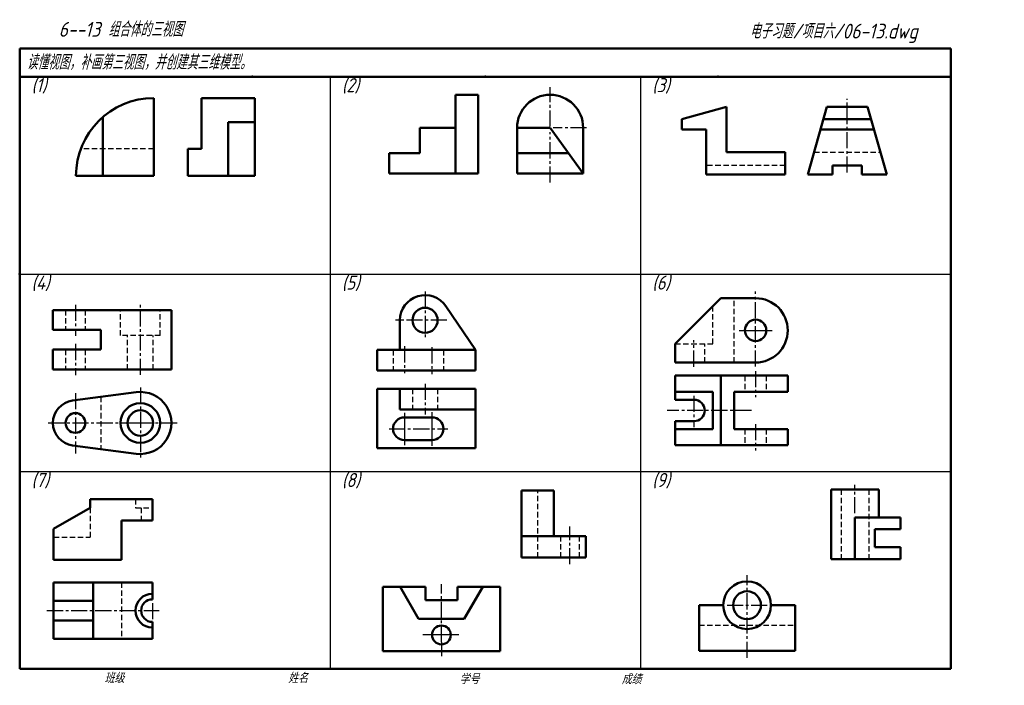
# Model space of a CAD drawing. Header units: millimetres. Extents: x 79 to 428, y 66 to 302.
import ezdxf

# ---------------------------------------------------------------- set-up
doc = ezdxf.new("R2010")
doc.units = ezdxf.units.MM
doc.header["$LTSCALE"] = 0.6
doc.linetypes.add('CENTER2', pattern=[28.575, 19.05, -3.175, 3.175, -3.175])
doc.linetypes.add('DASHED2', pattern=[9.525, 6.35, -3.175])
for name, color, linetype, lineweight in [('文字层', 227, 'Continuous', 20), ('点画线层', 3, 'CENTER2', 25), ('粗实线层', 7, 'Continuous', 50), ('虚线层', 2, 'DASHED2', 25)]:
    doc.layers.add(name, color=color, linetype=linetype, lineweight=lineweight)
doc.layers.add('细实线层', color=7, linetype='Continuous')
doc.styles.add('工程字体（斜）', font='gbeitc.shx', dxfattribs={"bigfont": 'gbcbig.shx'})
doc.styles.add('工程斜体', font='gbeitc.shx', dxfattribs={"bigfont": 'gbcbig.shx'})

msp = doc.modelspace()

# ---------------------------------------------------------------- linework, layer by layer
at = {"layer": '点画线层', "color": 7, "ltscale": 0.5}
for p, q in [((266.91, 264.38), (266.91, 278.33)), ((372.22, 248.06), (372.22, 274.2)), ((266.91, 244.48), (266.91, 262.35)), ((279.8, 263.92), (267.97, 263.92)), ((339.73, 179.27), (339.73, 205.89)), ((222.58, 205.84), (222.58, 189)), ((98.67, 201.19), (98.67, 190.11)), ((121.67, 176.34), (121.67, 201.22)), ((230.29, 195.67), (212.15, 195.67)), ((317.88, 179.18), (317.88, 188.6)), ((98.67, 187.28), (98.67, 176.17)), ((215.29, 186.43), (215.29, 176.89)), ((225.01, 186.11), (225.01, 176.57)), ((339.73, 177.64), (339.73, 168.36)), ((121.67, 171.82), (121.67, 146.32)), ((222.58, 173.17), (222.58, 162.26)), ((98.67, 169.82), (98.67, 148.38)), ((317.88, 168.88), (317.88, 157.74)), ((338.29, 163.68), (308.34, 163.68)), ((89.04, 159.25), (120.38, 159.25)), ((120.38, 159.25), (134.92, 159.25)), ((209.83, 157.2), (230.68, 157.2)), ((339.73, 158.84), (339.73, 149.46)), ((374.93, 127.26), (374.93, 137.28)), ((273.9, 109.19), (273.9, 122.54)), ((336.71, 76), (336.71, 105.32)), ((228.38, 81.6), (228.38, 102.08)), ((125.94, 95.38), (125.94, 89.57)), ((329.63, 94.65), (343.88, 94.65)), ((88.56, 92.72), (128.35, 92.72))]:
    msp.add_line(p, q, dxfattribs=at)
at = {"layer": '点画线层', "color": 7}
msp.add_line((228.38, 81.6), (228.38, 76.55), dxfattribs=at)
at = {"layer": '粗实线层', "color": 7, "ltscale": 0.5}
for p, q in [((408.91, 292.03), (78.91, 292.03)), ((78.91, 292.03), (78.91, 282.03)), ((408.91, 282.03), (408.91, 292.03)), ((78.91, 282.03), (78.91, 72.03)), ((238.88, 282.03), (78.91, 282.03)), ((408.91, 282.03), (238.88, 282.03)), ((408.91, 72.03), (408.91, 282.03)), ((126.41, 246.9), (126.41, 274.45)), ((162.3, 274.45), (143.3, 274.45)), ((143.3, 274.45), (143.3, 256.4)), ((162.3, 274.45), (162.3, 246.9)), ((241.41, 275.62), (233.31, 275.62)), ((233.31, 275.62), (233.31, 247.72)), ((241.41, 247.72), (241.41, 275.62)), ((329.42, 271.3), (313.6, 266.97)), ((329.42, 271.3), (329.42, 255.3)), ((365.02, 271.3), (358.22, 247.3)), ((372.22, 271.3), (365.02, 271.3)), ((372.22, 271.3), (379.42, 271.3)), ((379.42, 271.3), (386.22, 247.3)), ((108.36, 246.9), (108.36, 267.71)), ((162.3, 265.9), (152.8, 265.9)), ((152.8, 265.9), (152.8, 246.9)), ((313.6, 266.97), (313.6, 263.3)), ((363.79, 266.97), (380.65, 266.97)), ((233.31, 263.92), (220.71, 263.92)), ((220.71, 263.92), (220.71, 254.92)), ((255.21, 247.72), (255.21, 263.92)), ((255.21, 263.92), (266.83, 263.92)), ((266.91, 263.92), (278.61, 247.72)), ((278.61, 247.72), (278.61, 263.92)), ((313.6, 263.3), (322.22, 263.3)), ((322.22, 247.3), (322.22, 263.3)), ((362.75, 263.3), (381.68, 263.3)), ((138.55, 246.9), (138.55, 256.4)), ((143.3, 256.4), (138.55, 256.4)), ((209.91, 247.72), (209.91, 254.92)), ((209.91, 254.92), (220.71, 254.92)), ((255.21, 254.92), (273.41, 254.92)), ((329.42, 255.3), (350.22, 255.3)), ((350.22, 255.3), (350.22, 247.3)), ((367.02, 247.3), (367.02, 250.5)), ((367.02, 250.5), (377.42, 250.5)), ((377.42, 250.5), (377.42, 247.3)), ((98.86, 246.9), (126.41, 246.9)), ((138.55, 246.9), (162.3, 246.9)), ((209.91, 247.72), (241.41, 247.72)), ((255.21, 247.72), (278.61, 247.72)), ((350.22, 247.3), (322.22, 247.3)), ((358.22, 247.3), (367.02, 247.3)), ((377.42, 247.3), (386.22, 247.3)), ((327.38, 203.49), (311.23, 187.34)), ((327.38, 203.49), (339.73, 203.49)), ((90.67, 199.25), (90.67, 192.25)), ((132.67, 199.25), (90.67, 199.25)), ((132.67, 178.25), (132.67, 199.25)), ((240.4, 185.14), (229.98, 200.65)), ((213.67, 195.67), (213.67, 185.14)), ((90.67, 192.25), (107.67, 192.25)), ((107.67, 192.25), (107.67, 185.25)), ((107.67, 185.25), (90.67, 185.25)), ((90.67, 185.25), (90.67, 178.25)), ((205.57, 185.14), (205.57, 177.85)), ((240.4, 185.14), (205.57, 185.14)), ((240.4, 177.85), (240.4, 185.14)), ((311.23, 180.69), (311.23, 187.34)), ((90.67, 178.25), (132.67, 178.25)), ((311.23, 180.69), (339.73, 180.69)), ((205.57, 177.85), (240.4, 177.85)), ((351.13, 176.03), (311.23, 176.03)), ((311.23, 176.03), (311.23, 167.48)), ((327.38, 176.03), (327.38, 151.33)), ((351.13, 170.33), (351.13, 176.03)), ((205.57, 171.37), (240.4, 171.37)), ((205.57, 171.37), (205.57, 150.31)), ((213.67, 171.37), (213.67, 164.08)), ((240.4, 164.08), (240.4, 171.37)), ((97.63, 167.18), (120.24, 170.16)), ((324.53, 170.33), (311.23, 170.33)), ((324.53, 170.33), (324.53, 157.03)), ((351.13, 170.33), (332.13, 170.33)), ((332.13, 170.33), (332.13, 157.03)), ((213.67, 164.08), (240.4, 164.08)), ((240.4, 150.31), (240.4, 164.08)), ((311.23, 167.48), (317.88, 167.48)), ((215.29, 161.25), (225.01, 161.25)), ((311.23, 151.33), (311.23, 159.88)), ((311.23, 159.88), (317.88, 159.88)), ((324.53, 157.03), (311.23, 157.03)), ((332.13, 157.03), (351.13, 157.03)), ((351.13, 151.33), (351.13, 157.03)), ((97.63, 151.32), (120.24, 148.35)), ((205.57, 150.31), (240.4, 150.31)), ((215.29, 153.15), (225.01, 153.15)), ((311.23, 151.33), (351.13, 151.33)), ((256.8, 111.51), (256.8, 135.26)), ((256.8, 135.26), (268.2, 135.26)), ((268.2, 135.26), (268.2, 119.11)), ((366.48, 110.99), (366.48, 135.63)), ((366.48, 135.63), (383.38, 135.63)), ((383.38, 135.63), (383.38, 125.77)), ((90.94, 121.72), (103.94, 129.22)), ((125.94, 132.22), (103.94, 132.22)), ((103.94, 132.22), (103.94, 129.22)), ((125.94, 124.72), (125.94, 132.22)), ((391.12, 125.77), (374.93, 125.77)), ((374.93, 125.77), (374.93, 110.99)), ((391.12, 121.55), (391.12, 125.77)), ((114.94, 110.72), (114.94, 124.72)), ((114.94, 124.72), (125.94, 124.72)), ((90.94, 110.72), (90.94, 121.72)), ((279.6, 119.11), (256.8, 119.11)), ((279.6, 111.51), (279.6, 119.11)), ((381.97, 115.21), (381.97, 121.55)), ((381.97, 121.55), (391.12, 121.55)), ((391.12, 115.21), (381.97, 115.21)), ((391.12, 110.99), (391.12, 115.21)), ((90.94, 110.72), (114.94, 110.72)), ((256.8, 111.51), (271.05, 111.51)), ((256.8, 111.51), (279.6, 111.51)), ((271.05, 111.51), (277.7, 111.51)), ((366.48, 110.99), (391.12, 110.99)), ((90.94, 102.72), (90.94, 82.72)), ((125.94, 102.72), (90.94, 102.72)), ((104.94, 102.72), (104.94, 82.72)), ((125.94, 96.72), (125.94, 102.72)), ((207.56, 101.2), (207.56, 78.4)), ((207.56, 101.2), (222.68, 101.2)), ((213.74, 101.2), (220.31, 89.8)), ((222.68, 96.45), (222.68, 101.2)), ((234.08, 101.2), (249.19, 101.2)), ((234.08, 101.2), (234.08, 96.45)), ((234.08, 101.2), (234.08, 96.45)), ((243.03, 101.2), (236.46, 89.8)), ((249.2, 101.2), (243.03, 101.2)), ((249.2, 101.2), (249.2, 78.4)), ((104.94, 96.22), (90.94, 96.22)), ((234.08, 96.45), (222.68, 96.45)), ((319.67, 94.65), (319.67, 78.46)), ((328.26, 94.65), (319.67, 94.65)), ((345.15, 94.65), (353.74, 94.65)), ((353.74, 94.65), (353.74, 78.46)), ((104.94, 89.22), (90.94, 89.22)), ((125.94, 82.72), (125.94, 88.72)), ((228.38, 89.8), (220.31, 89.8)), ((220.31, 89.8), (236.46, 89.8)), ((90.94, 82.72), (125.94, 82.72)), ((249.2, 78.4), (207.56, 78.4)), ((319.67, 78.46), (336.71, 78.46)), ((353.74, 78.46), (336.71, 78.46)), ((78.91, 72.03), (408.91, 72.03))]:
    msp.add_line(p, q, dxfattribs=at)
for centre, radius in [((222.58, 195.67), 4.46), ((339.73, 192.09), 3.8), ((121.67, 159.25), 7), ((98.67, 159.25), 3.5), ((121.67, 159.25), 4.5), ((336.71, 94.65), 8.45), ((336.71, 94.65), 4.93), ((228.38, 84.1), 3.33)]:
    msp.add_circle(centre, radius, dxfattribs=at)
for centre, radius, start, end in [((126.41, 246.9), 27.55, 90, 180), ((266.91, 263.92), 11.7, 0, 180), ((222.58, 195.67), 8.91, 33.9238, 180), ((339.73, 192.09), 11.4, 270, 90), ((121.67, 159.25), 11, 262.5053, 97.4947), ((98.67, 159.25), 8, 97.4947, 262.5053), ((317.88, 163.68), 3.8, 270, 90), ((215.29, 157.2), 4.05, 90, 270), ((225.01, 157.2), 4.05, 270, 90), ((125.94, 92.72), 6, 90, 270), ((125.94, 92.72), 4, 90, 270)]:
    msp.add_arc(centre, radius, start, end, dxfattribs=at)
at = {"layer": '粗实线层', "color": 7}
for p in [(161.41, 282.03), (243.91, 282.03), (326.41, 282.03), (78.91, 212.03)]:
    msp.add_point(p, dxfattribs=at)
at = {"layer": '细实线层', "color": 7, "ltscale": 0.5}
for p, q in [((188.91, 282.03), (188.91, 72.03)), ((298.91, 282.03), (298.91, 72.03)), ((78.91, 212.03), (408.91, 212.03)), ((333.86, 192.09), (345.64, 192.09)), ((215.29, 162.83), (215.29, 151.36)), ((225.01, 163.11), (225.01, 151.19)), ((78.91, 142.03), (408.91, 142.03)), ((234.57, 84.1), (221.79, 84.1))]:
    msp.add_line(p, q, dxfattribs=at)
at = {"layer": '细实线层', "color": 7}
msp.add_point((78.91, 212.03), dxfattribs=at)
at = {"layer": '虚线层', "color": 7, "ltscale": 0.5}
for p, q in [((126.41, 256.4), (100.55, 256.4)), ((360.48, 255.3), (383.95, 255.3)), ((350.22, 250.5), (322.22, 250.5)), ((332.13, 180.69), (332.13, 203.49)), ((95.17, 199.25), (95.17, 192.25)), ((102.17, 199.25), (102.17, 192.25)), ((114.67, 190.25), (114.67, 199.25)), ((128.67, 190.25), (128.67, 199.25)), ((324.53, 187.34), (324.53, 200.64)), ((128.67, 190.25), (114.67, 190.25)), ((117.17, 178.25), (117.17, 190.25)), ((126.17, 178.25), (126.17, 190.25)), ((95.17, 185.25), (95.17, 178.25)), ((102.17, 185.25), (102.17, 178.25)), ((211.24, 185.14), (211.24, 177.85)), ((229.06, 185.14), (229.06, 177.85)), ((311.23, 187.34), (324.53, 187.34)), ((321.68, 180.69), (321.68, 187.34)), ((335.93, 176.03), (335.93, 170.33)), ((343.53, 176.03), (343.53, 170.33)), ((218.13, 171.37), (218.13, 164.08)), ((227.04, 171.37), (227.04, 164.08)), ((107.67, 168.51), (107.67, 150)), ((335.93, 157.03), (335.93, 151.33)), ((343.53, 157.03), (343.53, 151.33)), ((262.5, 111.51), (262.5, 135.26)), ((370, 135.63), (370, 110.99)), ((379.86, 135.63), (379.86, 110.99)), ((103.94, 129.22), (103.94, 118.72)), ((119.94, 132.22), (119.94, 129.22)), ((119.94, 129.22), (125.94, 129.22)), ((121.94, 129.22), (121.94, 124.72)), ((90.94, 118.72), (103.94, 118.72)), ((270.58, 119.11), (270.58, 111.51)), ((277.23, 119.11), (277.23, 111.51)), ((114.94, 102.72), (114.94, 82.72)), ((319.67, 87.61), (353.74, 87.61))]:
    msp.add_line(p, q, dxfattribs=at)

# ---------------------------------------------------------------- texts
at = {"layer": '文字层', "color": 7, "style": '工程字体（斜）'}
for s, p in [('班级', (108.94, 67.06)), ('姓名', (174.03, 67.04)), ('学号', (234.8, 66.66)), ('成绩', (292.23, 66.66))]:
    msp.add_text(s, height=3.5, dxfattribs=at).set_placement(p)
at = {"layer": '细实线层', "color": 7, "ltscale": 0.5}
for s, style, p in [('   6--13 组合体的三视图', '工程字体（斜）', (84.19, 296.2)), ('电子习题/项目六/06-13.dwg', '工程斜体', (337.62, 295.56)), ('读懂视图，补画第三视图，并创建其三维模型。', '工程斜体', (81.38, 284.56))]:
    msp.add_text(s, height=5.25, dxfattribs=dict(at, style=style)).set_placement(p)
at = {"layer": '虚线层', "color": 7, "ltscale": 0.5, "style": '工程斜体'}
for s, p in [('(1)', (83.1, 276.53)), ('(2)', (193.1, 276.53)), ('(3)', (303.1, 276.53)), ('(4)', (83.1, 206.53)), ('(5)', (193.1, 206.53)), ('(6)', (303.1, 206.53)), ('(7)', (83.1, 136.53)), ('(8)', (193.1, 136.53)), ('(9)', (303.1, 136.53))]:
    msp.add_text(s, height=5, dxfattribs=at).set_placement(p)

doc.saveas('drawing.dxf')
